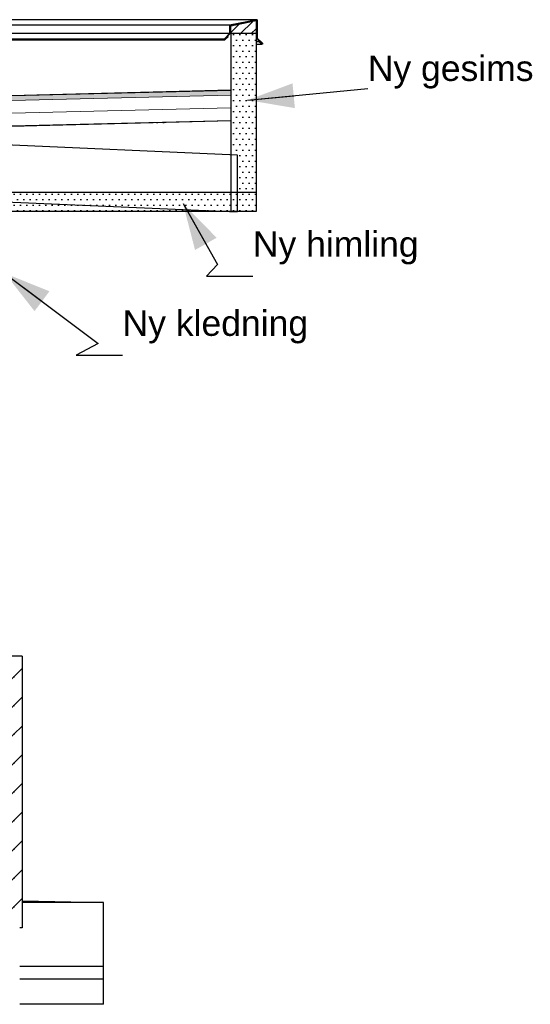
# Model space of a CAD drawing. Header units: millimetres. Extents: x -82116 to -58044, y -2070 to 12890.
# Tile 64 of 65: x -60053 to -58044, y 3350 to 7225. Entities that reach past the tile are written whole.
import ezdxf

# ---------------------------------------------------------------- set-up
doc = ezdxf.new("R2010")
doc.units = ezdxf.units.MM
doc.header["$LTSCALE"] = 0.5
doc.header["$MEASUREMENT"] = 0
doc.linetypes.add('PLINE', pattern=[0])
for name, color, linetype in [('232- Ikke-bærende yttervegger', 7, 'Continuous'), ('232- Ikke-bærende yttervegger (Skravur)', 7, 'Continuous'), ('235- Utvendig kledning og overflate(Nye konstruksjoner)', 7, 'Continuous'), ('252- Gulv på grunn_ bunnplate', 7, 'Continuous'), ('256- Faste himlinger og overflatebehandling (Skravur)(Nye konstruksjoner)', 7, 'Continuous'), ('256- Faste himlinger og overflatebehandling(Nye konstruksjoner)', 7, 'Continuous'), ('261- Primærkonstruksjon (tak)', 7, 'Continuous'), ('262- Taktekking (Skravur)(Nye konstruksjoner)', 7, 'Continuous'), ('265- Gesimser_ takrenner og nedløp (Skravur)(Nye konstruksjoner)', 7, 'Continuous'), ('265- Gesimser_ takrenner og nedløp(Nye konstruksjoner)', 7, 'Continuous'), ('722- Trapper og ramper i terreng', 7, 'Continuous'), ('832- Tekst bygning(Nye konstruksjoner)', 7, 'Continuous')]:
    doc.layers.add(name, color=color, linetype=linetype)
doc.layers.add('262- Taktekking(Nye konstruksjoner)', color=7, linetype='Continuous', lineweight=0)
doc.styles.add('GENERATED_STYLE_3', font='arial.ttf')
doc.dimstyles.new('GENERATED_STYLE__2', dxfattribs={"dimtxt": 0.18, "dimasz": 182.4, "dimexe": 0.18, "dimexo": 0.0625, "dimgap": 0, "dimtad": 0, "dimtih": 1, "dimtoh": 1, "dimdec": 4, "dimzin": 0, "dimdsep": 46, "dimcen": 0.09, "dimadec": 0, "dimazin": 0, "dimtfac": 1, "dimtdec": 4, "dimtmove": 0, "dimatfit": 3, "dimldrblk": 'ARROWHEAD_5', "dimfxl": 1, "dimtolj": 1, "dimtzin": 0, "dimarcsym": 0})
pattern_1 = [(0, (0, 0), (0, 43.30127), [0, -25]), (0, (12.5, 21.65), (0, 43.30127), [0, -25])]
pattern_2 = [(45, (0, 0), (-79.54951, 79.54951), []), (45, (-26.52, 26.52), (-79.54951, 79.54951), [])]

# ---------------------------------------------------------------- blocks, each defined once
blk = doc.blocks.new('ARROWHEAD_5')
at = {"linetype": 'Continuous'}
blk.add_hatch(color=256, dxfattribs=at).paths.add_polyline_path([(-1, 0.2679), (0, 0), (-1, -0.2679)])
blk.add_line((0, 0), (-1, 0), dxfattribs=at)

msp = doc.modelspace()

# ---------------------------------------------------------------- hatches: boundary and pattern name
at = {"layer": '232- Ikke-bærende yttervegger (Skravur)', "linetype": 'Continuous'}
h = msp.add_hatch(dxfattribs=at)
h.set_pattern_fill('Skrålinjer_2', color=256, style=0, pattern_type=2)
h.set_pattern_definition([(45, (0, 0), (-56.56854, 56.56854), [80, 0])])
h.paths.add_polyline_path([(-60043.2, 3650), (-60043.2, 4720), (-60153.2, 4720), (-60153.2, 3650)])
at = {"layer": '256- Faste himlinger og overflatebehandling (Skravur)(Nye konstruksjoner)', "linetype": 'Continuous'}
h = msp.add_hatch(dxfattribs=at)
h.set_pattern_fill('Prikker_tett', color=256, style=0, pattern_type=2)
h.set_pattern_definition(pattern_1)
h.paths.add_polyline_path([(-60173.2, 6470), (-59123.2, 6470), (-59123.2, 6545), (-60173.2, 6545)])
at = {"layer": '262- Taktekking (Skravur)(Nye konstruksjoner)', "linetype": 'Continuous'}
msp.add_hatch(color=256, dxfattribs=at).paths.add_polyline_path([(-61143.2, 6898.4), (-59223.2, 6946.4), (-59223.2, 6948.4), (-61143.2, 6900.4)])
h = msp.add_hatch(dxfattribs=at)
h.set_pattern_fill('Prikker_tett', color=256, style=0, pattern_type=2)
h.set_pattern_definition(pattern_1)
h.paths.add_polyline_path([(-61143.2, 6778.4), (-59223.2, 6826.4), (-59223.2, 6828.4), (-61143.2, 6780.4)])
at = {"layer": '262- Taktekking(Nye konstruksjoner)', "linetype": 'Continuous'}
msp.add_hatch(color=256, dxfattribs=at).paths.add_polyline_path([(-61143.2, 6898.4), (-61143.2, 6880.4), (-59223.2, 6928.4), (-59223.2, 6946.4)])
at = {"layer": '265- Gesimser_ takrenner og nedløp (Skravur)(Nye konstruksjoner)', "linetype": 'Continuous'}
h = msp.add_hatch(dxfattribs=at)
h.set_pattern_fill('Skrålinjer_4', color=256, style=0, pattern_type=2)
h.set_pattern_definition(pattern_2)
h.paths.add_polyline_path([(-59119.2, 7224.9), (-59227.2, 7203.3), (-59225.2, 7201.6), (-59121.2, 7222.4)])
for points in [[(-59121.2, 7222.4), (-59225.2, 7201.6), (-59223.2, 7200), (-59123.2, 7220)], [(-59123.2, 7170), (-59123.2, 7152), (-59121.2, 7152), (-59121.2, 7222.4), (-59123.2, 7220)], [(-59225.2, 7201.6), (-59225.2, 7170), (-59223.2, 7170), (-59223.2, 7200)]]:
    msp.add_hatch(color=256, dxfattribs=at).paths.add_polyline_path(points)
h = msp.add_hatch(dxfattribs=at)
h.set_pattern_fill('Skrålinjer_1', color=256, style=0, pattern_type=2)
h.set_pattern_definition([(45, (0, 0), (-21.213203, 21.213203), [])])
h.paths.add_polyline_path([(-59223.2, 7170), (-59123.2, 7170), (-59123.2, 7220), (-59223.2, 7200)])
h = msp.add_hatch(dxfattribs=at)
h.set_pattern_fill('Skrålinjer_4', color=256, style=0, pattern_type=2)
h.set_pattern_definition(pattern_2)
h.paths.add_polyline_path([(-59119.2, 7224.9), (-59121.2, 7222.4), (-59121.2, 7152), (-59119.2, 7152.8)])
h = msp.add_hatch(dxfattribs=at)
h.set_pattern_fill('Skrålinjer_4', color=256, style=0, pattern_type=2)
h.set_pattern_definition(pattern_2)
h.paths.add_polyline_path([(-59247.8, 7150.2), (-59246.4, 7148.8), (-59225.2, 7170), (-59227.2, 7170.8)])
h = msp.add_hatch(dxfattribs=at)
h.set_pattern_fill('Skrålinjer_4', color=256, style=0, pattern_type=2)
h.set_pattern_definition(pattern_2)
h.paths.add_polyline_path([(-59225.2, 7201.6), (-59227.2, 7203.3), (-59227.2, 7170.8), (-59225.2, 7170)])
h = msp.add_hatch(dxfattribs=at)
h.set_pattern_fill('Prikker_tett', color=256, style=0, pattern_type=2)
h.set_pattern_definition(pattern_1)
h.paths.add_polyline_path([(-59123.2, 7170), (-59223.2, 7170), (-59223.2, 6694.6), (-59198.2, 6693.5), (-59198.2, 6545), (-59123.2, 6545)])
h = msp.add_hatch(dxfattribs=at)
h.set_pattern_fill('Skrålinjer_4', color=256, style=0, pattern_type=2)
h.set_pattern_definition(pattern_2)
h.paths.add_polyline_path([(-59248.5, 7148.4), (-59247.8, 7146.7), (-59246, 7145.9), (-59244.3, 7146.7), (-59245.7, 7148.1), (-59246.4, 7148.8), (-59247.8, 7150.2)])
h = msp.add_hatch(dxfattribs=at)
h.set_pattern_fill('Skrålinjer_4', color=256, style=0, pattern_type=2)
h.set_pattern_definition(pattern_2)
h.paths.add_polyline_path([(-59245.7, 7148.1), (-59244.3, 7146.7), (-59233.6, 7157.3), (-59235.1, 7158.7)])
h = msp.add_hatch(dxfattribs=at)
h.set_pattern_fill('Skrålinjer_4', color=256, style=0, pattern_type=2)
h.set_pattern_definition(pattern_2)
h.paths.add_polyline_path([(-59119.2, 7152.8), (-59121.2, 7152), (-59099.9, 7130.8), (-59098.5, 7132.2)])
h = msp.add_hatch(dxfattribs=at)
h.set_pattern_fill('Skrålinjer_4', color=256, style=0, pattern_type=2)
h.set_pattern_definition(pattern_2)
h.paths.add_polyline_path([(-59111.3, 7140.7), (-59112.7, 7139.3), (-59102.1, 7128.7), (-59100.7, 7130.1)])
h = msp.add_hatch(dxfattribs=at)
h.set_pattern_fill('Skrålinjer_4', color=256, style=0, pattern_type=2)
h.set_pattern_definition(pattern_2)
h.paths.add_polyline_path([(-59102.1, 7128.7), (-59100.3, 7127.9), (-59098.5, 7128.7), (-59097.8, 7130.4), (-59098.5, 7132.2), (-59099.9, 7130.8), (-59100.7, 7130.1)])

# ---------------------------------------------------------------- linework, layer by layer
at = {"layer": '232- Ikke-bærende yttervegger', "linetype": 'PLINE'}
for p, q in [((-60043.2, 4720), (-60091.2, 4720)), ((-60043.2, 4720), (-60043.2, 3650)), ((-60043.2, 3650), (-60053.2, 3650))]:
    msp.add_line(p, q, dxfattribs=at)
at = {"layer": '235- Utvendig kledning og overflate(Nye konstruksjoner)', "linetype": 'PLINE'}
for p, q in [((-59119.2, 7224.9), (-59227.2, 7203.3)), ((-59119.2, 7224.9), (-59121.2, 7222.4)), ((-59121.2, 7222.4), (-59121.2, 7152)), ((-59119.2, 7224.9), (-59119.2, 7152.8)), ((-59225.2, 7170), (-59246.4, 7148.8)), ((-59227.2, 7203.3), (-59227.2, 7170.8)), ((-59227.2, 7203.3), (-59225.2, 7201.6)), ((-59227.2, 7170.8), (-59225.2, 7170)), ((-59248.5, 7148.4), (-59247.8, 7146.7)), ((-59247.8, 7150.2), (-59246.4, 7148.8)), ((-59247.8, 7146.7), (-59246, 7145.9)), ((-59246.4, 7148.8), (-59245.7, 7148.1)), ((-59235.1, 7158.7), (-59245.7, 7148.1)), ((-59245.7, 7148.1), (-59244.3, 7146.7)), ((-59235.1, 7158.7), (-59233.6, 7157.3)), ((-59121.2, 7152), (-59123.2, 7152)), ((-59119.2, 7152.8), (-59121.2, 7152)), ((-59121.2, 7152), (-59099.9, 7130.8)), ((-59111.3, 7140.7), (-59112.7, 7139.3)), ((-59111.3, 7140.7), (-59100.7, 7130.1)), ((-59099.9, 7130.8), (-59100.7, 7130.1)), ((-59098.5, 7132.2), (-59099.9, 7130.8)), ((-59100.7, 7130.1), (-59102.1, 7128.7)), ((-59098.5, 7128.7), (-59100.3, 7127.9)), ((-59097.8, 7130.4), (-59098.5, 7128.7))]:
    msp.add_line(p, q, dxfattribs=at)
at = {"layer": '235- Utvendig kledning og overflate(Nye konstruksjoner)', "linetype": 'PLINE', "flags": 128}
for points in [[(-59227.2, 7170.8), (-59247.8, 7150.2), (-59248.5, 7148.4)], [(-59233.6, 7157.3), (-59244.3, 7146.7), (-59246, 7145.9)], [(-59119.2, 7152.8), (-59098.5, 7132.2), (-59097.8, 7130.4)], [(-59112.7, 7139.3), (-59102.1, 7128.7), (-59100.3, 7127.9)]]:
    msp.add_lwpolyline(points, dxfattribs=at)
at = {"layer": '252- Gulv på grunn_ bunnplate', "linetype": 'PLINE'}
msp.add_line((-60043.2, 3756.4), (-59723.2, 3750), dxfattribs=at)
at = {"layer": '256- Faste himlinger og overflatebehandling(Nye konstruksjoner)', "linetype": 'PLINE'}
for p, q in [((-59123.2, 6545), (-60173.2, 6545)), ((-59223.2, 6470), (-60091.2, 6470)), ((-59123.2, 6470), (-59223.2, 6470))]:
    msp.add_line(p, q, dxfattribs=at)
at = {"layer": '261- Primærkonstruksjon (tak)', "linetype": 'PLINE'}
for p, q in [((-60173.2, 6736.1), (-59198.2, 6693.5)), ((-59198.2, 6693.5), (-59198.2, 6468.3)), ((-60173.2, 6510.8), (-59198.2, 6468.3))]:
    msp.add_line(p, q, dxfattribs=at)
at = {"layer": '262- Taktekking(Nye konstruksjoner)', "linetype": 'PLINE'}
for p, q in [((-59121.2, 7222.4), (-59225.2, 7201.6)), ((-59123.2, 7220), (-59223.2, 7200)), ((-59121.2, 7222.4), (-59123.2, 7220)), ((-59225.2, 7201.6), (-59225.2, 7170)), ((-59225.2, 7201.6), (-59223.2, 7200)), ((-59223.2, 7170), (-59225.2, 7170)), ((-59223.2, 7200), (-59223.2, 7170)), ((-59223.2, 6948.4), (-61143.2, 6900.4)), ((-59223.2, 6946.4), (-61143.2, 6898.4)), ((-59223.2, 6928.4), (-61143.2, 6880.4)), ((-59223.2, 6878.4), (-61143.2, 6830.4)), ((-59223.2, 6828.4), (-61143.2, 6780.4)), ((-59223.2, 6826.4), (-61143.2, 6778.4))]:
    msp.add_line(p, q, dxfattribs=at)
at = {"layer": '265- Gesimser_ takrenner og nedløp(Nye konstruksjoner)', "linetype": 'PLINE'}
for p, q in [((-59119.2, 7224.9), (-60349.2, 7224.9)), ((-59123.2, 7220), (-59123.2, 7170)), ((-59227.2, 7203.3), (-60457.2, 7203.3)), ((-59227.2, 7170.8), (-60457.2, 7170.8)), ((-59223.2, 7170), (-59223.2, 6948.4)), ((-59123.2, 7170), (-59223.2, 7170)), ((-59123.2, 7170), (-59123.2, 7152)), ((-60477.8, 7150.2), (-59247.8, 7150.2)), ((-60476, 7145.9), (-59246, 7145.9)), ((-59236.5, 7158.7), (-59235.1, 7158.7)), ((-59123.2, 7152), (-59123.2, 6545)), ((-59123.2, 7140.7), (-59111.3, 7140.7)), ((-59123.2, 7139.3), (-59112.7, 7139.3)), ((-59101.4, 7130.8), (-59099.9, 7130.8)), ((-59123.2, 7128.7), (-59102.1, 7128.7)), ((-59123.2, 7127.9), (-59100.3, 7127.9)), ((-59223.2, 6826.4), (-59223.2, 6470)), ((-59123.2, 6545), (-59123.2, 6470))]:
    msp.add_line(p, q, dxfattribs=at)
at = {"layer": '265- Gesimser_ takrenner og nedløp(Nye konstruksjoner)', "linetype": 'PLINE', "flags": 128}
msp.add_lwpolyline([(-59223.2, 6948.4), (-59223.2, 6946.4), (-59223.2, 6928.4), (-59223.2, 6878.4), (-59223.2, 6828.4), (-59223.2, 6826.4)], dxfattribs=at)
at = {"layer": '722- Trapper og ramper i terreng', "linetype": 'PLINE'}
for p, q in [((-59723.2, 3750), (-60043.2, 3750)), ((-59723.2, 3500), (-59723.2, 3750)), ((-60053.2, 3500), (-59723.2, 3500)), ((-59723.2, 3449.9), (-59723.2, 3500)), ((-60053.2, 3449.9), (-59723.2, 3449.9)), ((-59723.2, 3349.6), (-59723.2, 3449.9)), ((-59723.2, 3349.6), (-60053.2, 3349.6))]:
    msp.add_line(p, q, dxfattribs=at)

# ---------------------------------------------------------------- texts
at = {"layer": '832- Tekst bygning(Nye konstruksjoner)', "linetype": 'Continuous', "char_height": 100, "attachment_point": 7, "style": 'GENERATED_STYLE_3'}
for s, insert in [('\\A1;{\\pql;\\fArial|b0|i0|c0|p0;\\W1.000000;Ny \\fArial|b0|i0|c0|p0;\\W1.000000;gesims}', (-58683.8, 6953.6)), ('\\A1;{\\pql;\\fArial|b0|i0|c0|p0;\\W1.000000;Ny\\fArial|b0|i0|c0|p0;\\W1.000000; himling}', (-59135.9, 6261.5)), ('\\A1;{\\pql;\\fArial|b0|i0|c0|p0;\\W1.000000;Ny kledning}', (-59648.5, 5950.3))]:
    msp.add_mtext(s, dxfattribs=dict(at, insert=insert))

# ---------------------------------------------------------------- leaders
at = {"layer": '832- Tekst bygning(Nye konstruksjoner)', "linetype": 'PLINE', "annotation_type": 0, "has_hookline": 1, "hookline_direction": 0}
for points, text_width in [([(-59156.8, 6908.2), (-58683.8, 6953.6)], 635.5), ([(-59410.7, 6501.3), (-59275, 6261.5), (-59318.3, 6216.1), (-59135.9, 6216.1)], 631.6), ([(-60111.2, 6226.6), (-59744.2, 5950.3), (-59830.9, 5904.9), (-59648.5, 5904.9)], 709.3)]:
    msp.add_leader(points, dimstyle='GENERATED_STYLE__2', dxfattribs=dict(at, text_width=text_width))

doc.saveas('drawing.dxf')
